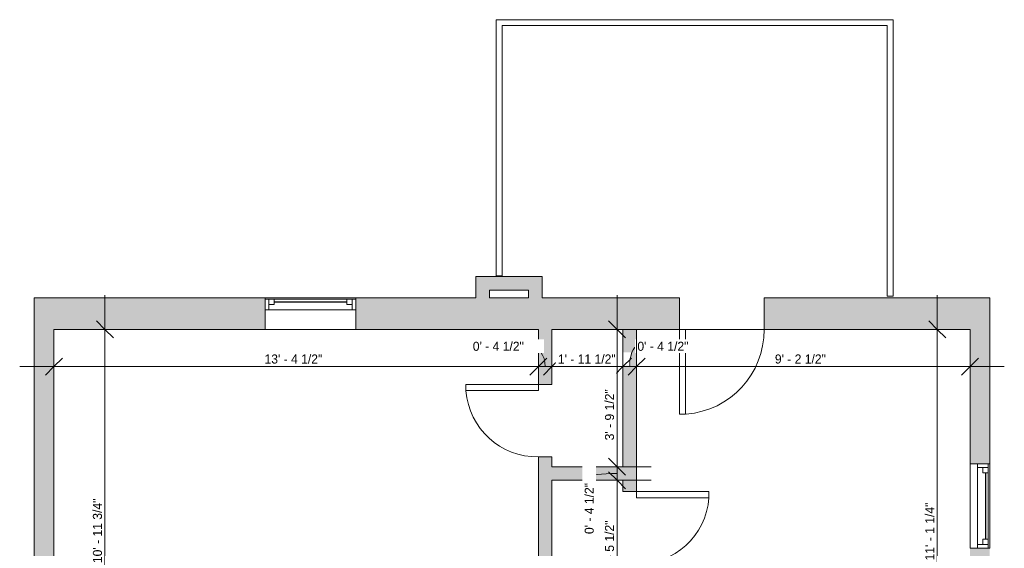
# Model space of a CAD drawing. Header units: inches. Extents: x -243 to 96, y -155 to 344.
# Tile 5 of 5: x -243 to 83, y 169 to 344. Entities that reach past the tile are written whole.
import ezdxf

# ---------------------------------------------------------------- set-up
doc = ezdxf.new("R2010")
doc.units = ezdxf.units.IN
doc.header["$MEASUREMENT"] = 0
for name, color, linetype, lineweight in [('A-ANNO-DIMS', 211, 'Continuous', 9), ('A-ANNO-DIMS-96', 211, 'Continuous', 9), ('A-DOOR', 31, 'Continuous', 9), ('A-FLOR', 192, 'Continuous', 9), ('A-FLOR-HRAL', 11, 'Continuous', 9), ('A-GLAZ', 151, 'Continuous', 9), ('A-WALL', 90, 'Continuous', 9), ('A-WALL-PATT', 111, 'Continuous', 9)]:
    doc.layers.add(name, color=color, linetype=linetype, lineweight=lineweight)
doc.styles.add('Inter', font='txt', dxfattribs={"height": 3})
doc.dimstyles.new('Linear_-_1_32__Inter__Imperial__SMALL', dxfattribs={"dimscale": 12, "dimtxt": 3.97594, "dimasz": 0.46875, "dimexe": 0.944882, "dimexo": 0.629921, "dimgap": 0, "dimtad": 1, "dimrnd": 0.25, "dimzin": 1, "dimdsep": 46, "dimlunit": 4, "dimtxsty": 'Inter', "dimblk1": 'OBLIQUE', "dimblk2": 'OBLIQUE', "dimsah": 1, "dimcen": 0.09, "dimdle": 0.944882, "dimazin": 0, "dimtfac": 1, "dimtdec": 4, "dimtix": 1, "dimtmove": 0, "dimatfit": 3, "dimfxl": 1, "dimtvp": 1, "dimtfill": 1, "dimfrac": 2, "dimtolj": 1, "dimtzin": 0, "dimarcsym": 2})
doc.dimstyles.new('Linear_-_1_32__Inter__Imperial__SMALL_1', dxfattribs={"dimscale": 12, "dimtxt": 3.97594, "dimasz": 0.46875, "dimexe": 0.944882, "dimexo": 0.629921, "dimgap": 0, "dimtad": 1, "dimrnd": 0.25, "dimzin": 1, "dimdsep": 46, "dimlunit": 4, "dimtxsty": 'Inter', "dimblk1": 'OBLIQUE', "dimblk2": 'OBLIQUE', "dimsah": 1, "dimcen": 0.09, "dimdle": 0.944882, "dimazin": 0, "dimtfac": 1, "dimtdec": 4, "dimtix": 1, "dimtmove": 1, "dimatfit": 3, "dimfxl": 1, "dimtvp": 1, "dimtfill": 1, "dimfrac": 2, "dimtolj": 1, "dimtzin": 0, "dimarcsym": 2})
doc.dimstyles.new('Linear_-_1_32__Inter__Imperial__SMALL_2', dxfattribs={"dimscale": 12, "dimtxt": 3.97594, "dimasz": 0.46875, "dimexe": 0.944882, "dimexo": 0.629921, "dimgap": 0, "dimtad": 1, "dimrnd": 0.25, "dimzin": 1, "dimdsep": 46, "dimlunit": 4, "dimtxsty": 'Inter', "dimblk1": 'OBLIQUE', "dimblk2": 'OBLIQUE', "dimsah": 1, "dimcen": 0.09, "dimdle": 0.944882, "dimazin": 0, "dimtfac": 1, "dimtdec": 4, "dimtix": 1, "dimtmove": 2, "dimatfit": 3, "dimfxl": 1, "dimtvp": 1, "dimtfill": 1, "dimfrac": 2, "dimtolj": 1, "dimtzin": 0, "dimarcsym": 2})

# ---------------------------------------------------------------- blocks, each defined once
blk = doc.blocks.new('Planitar - Single Door_Flush Panel - 2_-0_ x 6_-8_-3090164-103_1 - Second Floor DIM')
at = {"layer": 'A-DOOR', "lineweight": 18}
for p, q in [((9.99, -2.25), (9.99, -26.25)), ((12, -2.25), (9.99, -2.25)), ((12, -2.25), (12, -26.25)), ((12, -26.25), (9.99, -26.25))]:
    blk.add_line(p, q, dxfattribs=at)
at = {"layer": 'A-DOOR'}
blk.add_arc((11.77, -2.55), 23.77, 179.2767, 265.5217, dxfattribs=at)
blk = doc.blocks.new('Planitar - Single Door_Flush Panel - 2_-4_ x 6_-8_-3121757-103_1 - Second Floor DIM')
at = {"layer": 'A-DOOR', "lineweight": 18}
for p, q in [((11.99, 5.25), (11.99, 33.25)), ((14, 33.25), (11.99, 33.25)), ((14, 5.25), (14, 33.25)), ((14, 5.25), (11.99, 5.25))]:
    blk.add_line(p, q, dxfattribs=at)
at = {"layer": 'A-DOOR'}
blk.add_arc((13.77, 5.55), 27.77, 94.1354, 180.6191, dxfattribs=at)
blk = doc.blocks.new('Planitar - Single Door_Flush Panel - 2_-0_ x 6_-8_-3090138-103_1 - Second Floor DIM')
at = {"layer": 'A-DOOR', "lineweight": 18}
for p, q in [((9.99, 2.25), (9.99, 26.25)), ((12, 26.25), (9.99, 26.25)), ((12, 2.25), (12, 26.25)), ((12, 2.25), (9.99, 2.25))]:
    blk.add_line(p, q, dxfattribs=at)
at = {"layer": 'A-DOOR'}
blk.add_arc((11.77, 2.55), 23.77, 94.4783, 180.7233, dxfattribs=at)
blk = doc.blocks.new('Top Rail Type - Top Rail_Internal_-3092656-103_1 - Second Floor DIM')
at = {"layer": 'A-FLOR-HRAL'}
for p, q in [((-85.53, 258.79), (-85.53, 343.54)), ((-85.53, 343.54), (45.94, 343.54)), ((45.94, 343.54), (45.94, 252.06)), ((-83.56, 341.57), (-83.56, 258.79)), ((43.97, 341.57), (-83.56, 341.57)), ((43.97, 252.06), (43.97, 341.57)), ((-83.56, 258.79), (-85.53, 258.79)), ((45.94, 252.06), (43.97, 252.06))]:
    blk.add_line(p, q, dxfattribs=at)
blk = doc.blocks.new('Top Rail Type - Top Rail_Internal_-V1-103_1 - Second Floor DIM')
at = {"layer": 'A-FLOR-HRAL'}
for p, q in [((-85.53, 343.54), (45.94, 343.54)), ((-85.53, 258.79), (-85.53, 343.54)), ((45.94, 343.54), (45.94, 252.06)), ((-83.56, 341.57), (43.97, 341.57)), ((-83.56, 258.79), (-83.56, 341.57)), ((43.97, 341.57), (43.97, 252.06)), ((-85.53, 258.79), (-83.56, 258.79)), ((45.94, 252.06), (43.97, 252.06))]:
    blk.add_line(p, q, dxfattribs=at)
blk = doc.blocks.new('Planitar-Double-Hung-Single - 48_ x 42_-3121823-103_1 - Second Floor DIM')
at = {"layer": 'A-GLAZ', "lineweight": 18}
for p, q in [((-15, 5.25), (-15, -5.25)), ((-15, 4.75), (-12, 4.75)), ((-13.75, 4.75), (-13.75, 1.25)), ((-12, 4.75), (-12, 3)), ((-1.1875, 4.75), (1.1875, 4.75)), ((12, 4.75), (15, 4.75)), ((12, 4.75), (12, 3)), ((13.75, 4.75), (13.75, 1.25)), ((15, -5.25), (15, 5.25)), ((-15, 1.25), (-13.75, 1.25)), ((-13.75, 3), (-12, 3)), ((13.75, 3), (12, 3)), ((13.75, 1.25), (15, 1.25))]:
    blk.add_line(p, q, dxfattribs=at)
at = {"layer": 'A-GLAZ'}
for p, q in [((15, 5.25), (-15, 5.25)), ((-12, 4.75), (-1.1875, 4.75)), ((1.1875, 4.75), (12, 4.75)), ((13.75, 1.25), (-13.75, 1.25)), ((-15, -5.25), (15, -5.25))]:
    blk.add_line(p, q, dxfattribs=at)
at = {"layer": 'A-GLAZ', "lineweight": 25}
blk.add_line((-12, 3.875), (12, 3.875), dxfattribs=at)
blk = doc.blocks.new('Planitar-Double-Hung-Single - 48_ x 42_-3112368-103_1 - Second Floor DIM')
at = {"layer": 'A-GLAZ', "lineweight": 18}
for p, q in [((-14, 3.25), (-14, -3.25)), ((-14, 2.75), (-11, 2.75)), ((-12.75, 2.75), (-12.75, -0.75)), ((-12.75, 1), (-11, 1)), ((-11, 2.75), (-11, 1)), ((-1.1875, 2.75), (1.1875, 2.75)), ((11, 2.75), (14, 2.75)), ((11, 2.75), (11, 1)), ((12.75, 1), (11, 1)), ((12.75, 2.75), (12.75, -0.75)), ((14, -3.25), (14, 3.25)), ((-14, -0.75), (-12.75, -0.75)), ((12.75, -0.75), (14, -0.75))]:
    blk.add_line(p, q, dxfattribs=at)
at = {"layer": 'A-GLAZ'}
for p, q in [((14, 3.25), (-14, 3.25)), ((-11, 2.75), (-1.1875, 2.75)), ((1.1875, 2.75), (11, 2.75)), ((-14, -3.25), (14, -3.25)), ((12.75, -0.75), (-12.75, -0.75))]:
    blk.add_line(p, q, dxfattribs=at)
at = {"layer": 'A-GLAZ', "lineweight": 25}
blk.add_line((-11, 1.875), (11, 1.875), dxfattribs=at)
blk = doc.blocks.new('DIMBLOCK1-103_1 - Second Floor DIM')
at = {"layer": 'A-ANNO-DIMS-96'}
for p, q in [((-232.05, 225.15), (-232.05, 240.07)), ((-71.55, 225.15), (-71.55, 240.07)), ((-243.39, 228.73), (-71.55, 228.73)), ((-232.05, 228.73), (-232.05, 225.15)), ((-71.55, 228.73), (-71.55, 225.15))]:
    blk.add_line(p, q, dxfattribs=at)
at = {"layer": 'A-ANNO-DIMS-96', "lineweight": 35}
for p, q in [((-232.05, 228.73), (-234.86, 225.92)), ((-232.05, 228.73), (-229.23, 231.54)), ((-71.55, 228.73), (-74.36, 225.92)), ((-71.55, 228.73), (-68.73, 231.54))]:
    blk.add_line(p, q, dxfattribs=at)
at = {"layer": 'A-ANNO-DIMS-96', "color": 0, "insert": (-162.28, 232.72), "char_height": 3, "width": 25.1677, "attachment_point": 1, "line_spacing_factor": 0.993985, "style": 'Inter', "bg_fill": 3, "box_fill_scale": 1.25, "bg_fill_color": 256, "bg_fill_true_color": 13158600, "bg_fill_transparency": 0}
blk.add_mtext('13\' - 4 1/2"', dxfattribs=at)
blk = doc.blocks.new('_Oblique')
at = {"color": 0, "linetype": 'ByBlock', "lineweight": -2}
blk.add_line((-0.5, -0.5), (0.5, 0.5), dxfattribs=at)
blk = doc.blocks.new('DIMBLOCK2-103_1 - Second Floor DIM')
at = {"layer": 'A-ANNO-DIMS-96'}
for p, q in [((-71.55, 225.15), (-71.55, 240.07)), ((-67.05, 225.15), (-67.05, 240.07)), ((-71.55, 228.73), (-67.05, 228.73)), ((-71.55, 228.73), (-71.55, 225.15)), ((-67.05, 228.73), (-67.05, 225.15))]:
    blk.add_line(p, q, dxfattribs=at)
at = {"layer": 'A-ANNO-DIMS-96', "lineweight": 35}
for p, q in [((-71.55, 228.73), (-74.36, 225.92)), ((-71.55, 228.73), (-68.73, 231.54)), ((-67.05, 228.73), (-69.86, 225.92)), ((-67.05, 228.73), (-64.23, 231.54))]:
    blk.add_line(p, q, dxfattribs=at)
at = {"layer": 'A-ANNO-DIMS-96'}
blk.add_ellipse((-74.29, 228.73), major_axis=(0, 6.69), ratio=0.746591, start_param=4.712389, end_param=6.283185, dxfattribs=at)
at = {"layer": 'A-ANNO-DIMS-96', "color": 0, "insert": (-93.28, 236.93), "char_height": 3, "width": 22.7821, "attachment_point": 1, "line_spacing_factor": 0.993985, "style": 'Inter', "bg_fill": 3, "box_fill_scale": 1.25, "bg_fill_color": 256, "bg_fill_true_color": 13158600, "bg_fill_transparency": 0}
blk.add_mtext('0\' - 4 1/2"', dxfattribs=at)
blk = doc.blocks.new('DIMBLOCK3-103_1 - Second Floor DIM')
at = {"layer": 'A-ANNO-DIMS-96'}
for p, q in [((-67.05, 225.15), (-67.05, 240.07)), ((-43.55, 225.15), (-43.55, 240.07)), ((-67.05, 228.73), (-43.55, 228.73)), ((-67.05, 228.73), (-67.05, 225.15)), ((-43.55, 228.73), (-43.55, 225.15))]:
    blk.add_line(p, q, dxfattribs=at)
at = {"layer": 'A-ANNO-DIMS-96', "lineweight": 35}
for p, q in [((-67.05, 228.73), (-69.86, 225.92)), ((-67.05, 228.73), (-64.23, 231.54)), ((-43.55, 228.73), (-46.36, 225.92)), ((-43.55, 228.73), (-40.73, 231.54))]:
    blk.add_line(p, q, dxfattribs=at)
at = {"layer": 'A-ANNO-DIMS-96', "color": 0, "insert": (-65.09, 232.72), "char_height": 3, "width": 23.4978, "attachment_point": 1, "line_spacing_factor": 0.993985, "style": 'Inter', "bg_fill": 3, "box_fill_scale": 1.25, "bg_fill_color": 256, "bg_fill_true_color": 13158600, "bg_fill_transparency": 0}
blk.add_mtext('1\' - 11 1/2"', dxfattribs=at)
blk = doc.blocks.new('DIMBLOCK4-103_1 - Second Floor DIM')
at = {"layer": 'A-ANNO-DIMS-96'}
for p, q in [((-43.55, 225.15), (-43.55, 240.07)), ((-39.05, 225.15), (-39.05, 240.07)), ((-43.55, 228.73), (-39.05, 228.73)), ((-43.55, 228.73), (-43.55, 225.15)), ((-39.05, 228.73), (-39.05, 225.15))]:
    blk.add_line(p, q, dxfattribs=at)
at = {"layer": 'A-ANNO-DIMS-96', "lineweight": 35}
for p, q in [((-43.55, 228.73), (-46.36, 225.92)), ((-43.55, 228.73), (-40.73, 231.54)), ((-39.05, 228.73), (-41.86, 225.92)), ((-39.05, 228.73), (-36.23, 231.54))]:
    blk.add_line(p, q, dxfattribs=at)
at = {"layer": 'A-ANNO-DIMS-96'}
blk.add_ellipse((-38.76, 228.73), major_axis=(0, 6.69), ratio=0.379253, start_param=0, end_param=1.570796, dxfattribs=at)
at = {"layer": 'A-ANNO-DIMS-96', "color": 0, "insert": (-38.76, 236.93), "char_height": 3, "width": 22.7821, "attachment_point": 1, "line_spacing_factor": 0.993985, "style": 'Inter', "bg_fill": 3, "box_fill_scale": 1.25, "bg_fill_color": 256, "bg_fill_true_color": 13158600, "bg_fill_transparency": 0}
blk.add_mtext('0\' - 4 1/2"', dxfattribs=at)
blk = doc.blocks.new('DIMBLOCK5-103_1 - Second Floor DIM')
at = {"layer": 'A-ANNO-DIMS-96'}
for p, q in [((-39.05, 225.15), (-39.05, 240.07)), ((71.45, 225.15), (71.45, 240.07)), ((-39.05, 228.73), (82.79, 228.73)), ((-39.05, 228.73), (-39.05, 225.15)), ((71.45, 228.73), (71.45, 225.15))]:
    blk.add_line(p, q, dxfattribs=at)
at = {"layer": 'A-ANNO-DIMS-96', "lineweight": 35}
for p, q in [((-39.05, 228.73), (-41.86, 225.92)), ((-39.05, 228.73), (-36.23, 231.54)), ((71.45, 228.73), (68.64, 225.92)), ((71.45, 228.73), (74.27, 231.54))]:
    blk.add_line(p, q, dxfattribs=at)
at = {"layer": 'A-ANNO-DIMS-96', "color": 0, "insert": (6.78, 232.72), "char_height": 3, "width": 22.6032, "attachment_point": 1, "line_spacing_factor": 0.993985, "style": 'Inter', "bg_fill": 3, "box_fill_scale": 1.25, "bg_fill_color": 256, "bg_fill_true_color": 13158600, "bg_fill_transparency": 0}
blk.add_mtext('9\' - 2 1/2"', dxfattribs=at)
blk = doc.blocks.new('DIMBLOCK8-103_1 - Second Floor DIM')
at = {"layer": 'A-ANNO-DIMS-96'}
for p, q in [((-215.14, 109.31), (-215.14, 252.34)), ((-211.56, 241), (-226.48, 241)), ((-215.14, 241), (-211.56, 241)), ((-211.56, 109.31), (-226.48, 109.31)), ((-215.14, 109.31), (-211.56, 109.31))]:
    blk.add_line(p, q, dxfattribs=at)
at = {"layer": 'A-ANNO-DIMS-96', "lineweight": 35}
for p, q in [((-215.14, 241), (-217.96, 243.81)), ((-215.14, 241), (-212.33, 238.19)), ((-215.14, 109.31), (-217.96, 112.12)), ((-215.14, 109.31), (-212.33, 106.49))]:
    blk.add_line(p, q, dxfattribs=at)
at = {"layer": 'A-ANNO-DIMS-96', "color": 0, "insert": (-219.14, 163.65), "char_height": 3, "width": 27.6129, "attachment_point": 1, "rotation": 90, "line_spacing_factor": 0.993985, "style": 'Inter', "bg_fill": 3, "box_fill_scale": 1.25, "bg_fill_color": 256, "bg_fill_true_color": 13158600, "bg_fill_transparency": 0}
blk.add_mtext('10\' - 11 3/4"', dxfattribs=at)
blk = doc.blocks.new('DIMBLOCK20-103_1 - Second Floor DIM')
at = {"layer": 'A-ANNO-DIMS-96'}
for p, q in [((60.57, 107.81), (60.57, 252.34)), ((64.15, 241), (49.23, 241)), ((60.57, 241), (64.15, 241)), ((64.15, 107.81), (49.23, 107.81)), ((60.57, 107.81), (64.15, 107.81))]:
    blk.add_line(p, q, dxfattribs=at)
at = {"layer": 'A-ANNO-DIMS-96', "lineweight": 35}
for p, q in [((60.57, 241), (57.76, 243.81)), ((60.57, 241), (63.38, 238.19)), ((60.57, 107.81), (57.76, 110.62)), ((60.57, 107.81), (63.38, 104.99))]:
    blk.add_line(p, q, dxfattribs=at)
at = {"layer": 'A-ANNO-DIMS-96', "color": 0, "insert": (56.58, 164.54), "char_height": 3, "width": 23.6767, "attachment_point": 1, "rotation": 90, "line_spacing_factor": 0.993985, "style": 'Inter', "bg_fill": 3, "box_fill_scale": 1.25, "bg_fill_color": 256, "bg_fill_true_color": 13158600, "bg_fill_transparency": 0}
blk.add_mtext('11\' - 1 1/4"', dxfattribs=at)
blk = doc.blocks.new('DIMBLOCK21-103_1 - Second Floor DIM')
at = {"layer": 'A-ANNO-DIMS-96'}
for p, q in [((-45.51, 252.34), (-45.51, 195.56)), ((-49.09, 241), (-34.17, 241)), ((-45.51, 241), (-49.09, 241)), ((-49.09, 195.56), (-34.17, 195.56)), ((-45.51, 195.56), (-49.09, 195.56))]:
    blk.add_line(p, q, dxfattribs=at)
at = {"layer": 'A-ANNO-DIMS-96', "lineweight": 35}
for p, q in [((-45.51, 241), (-48.32, 243.81)), ((-45.51, 241), (-42.7, 238.19)), ((-45.51, 195.56), (-48.32, 198.37)), ((-45.51, 195.56), (-42.7, 192.74))]:
    blk.add_line(p, q, dxfattribs=at)
at = {"layer": 'A-ANNO-DIMS-96', "color": 0, "insert": (-49.5, 204.29), "char_height": 3, "width": 22.7821, "attachment_point": 1, "rotation": 90, "line_spacing_factor": 0.993985, "style": 'Inter', "bg_fill": 3, "box_fill_scale": 1.25, "bg_fill_color": 256, "bg_fill_true_color": 13158600, "bg_fill_transparency": 0}
blk.add_mtext('3\' - 9 1/2"', dxfattribs=at)
blk = doc.blocks.new('DIMBLOCK22-103_1 - Second Floor DIM')
at = {"layer": 'A-ANNO-DIMS-96', "lineweight": 35}
for p, q in [((-45.51, 195.56), (-48.32, 198.37)), ((-45.51, 191.06), (-48.32, 193.87)), ((-45.51, 195.56), (-42.7, 192.74)), ((-45.51, 191.06), (-42.7, 188.24))]:
    blk.add_line(p, q, dxfattribs=at)
at = {"layer": 'A-ANNO-DIMS-96'}
for p, q in [((-49.09, 195.56), (-34.17, 195.56)), ((-45.51, 195.56), (-49.09, 195.56)), ((-45.51, 195.56), (-45.51, 191.06)), ((-49.09, 191.06), (-34.17, 191.06)), ((-45.51, 191.06), (-49.09, 191.06))]:
    blk.add_line(p, q, dxfattribs=at)
blk.add_ellipse((-45.51, 192.25), major_axis=(-9.2, 0), ratio=0.114417, start_param=4.712389, end_param=6.283185, dxfattribs=at)
at = {"layer": 'A-ANNO-DIMS-96', "color": 0, "insert": (-56.22, 173.27), "char_height": 3, "width": 22.7821, "attachment_point": 1, "rotation": 90, "line_spacing_factor": 0.993985, "style": 'Inter', "bg_fill": 3, "box_fill_scale": 1.25, "bg_fill_color": 256, "bg_fill_true_color": 13158600, "bg_fill_transparency": 0}
blk.add_mtext('0\' - 4 1/2"', dxfattribs=at)
blk = doc.blocks.new('DIMBLOCK23-103_1 - Second Floor DIM')
at = {"layer": 'A-ANNO-DIMS-96', "lineweight": 35}
for p, q in [((-45.51, 191.06), (-48.32, 193.87)), ((-45.51, 191.06), (-42.7, 188.24)), ((-45.51, 149.56), (-48.32, 152.37)), ((-45.51, 149.56), (-42.7, 146.74))]:
    blk.add_line(p, q, dxfattribs=at)
at = {"layer": 'A-ANNO-DIMS-96'}
for p, q in [((-49.09, 191.06), (-34.17, 191.06)), ((-45.51, 191.06), (-49.09, 191.06)), ((-45.51, 191.06), (-45.51, 149.56)), ((-49.09, 149.56), (-34.17, 149.56)), ((-45.51, 149.56), (-49.09, 149.56))]:
    blk.add_line(p, q, dxfattribs=at)
at = {"layer": 'A-ANNO-DIMS-96', "color": 0, "insert": (-49.5, 160.86), "char_height": 3, "width": 22.6629, "attachment_point": 1, "rotation": 90, "line_spacing_factor": 0.993985, "style": 'Inter', "bg_fill": 3, "box_fill_scale": 1.25, "bg_fill_color": 256, "bg_fill_true_color": 13158600, "bg_fill_transparency": 0}
blk.add_mtext('3\' - 5 1/2"', dxfattribs=at)

msp = doc.modelspace()

# ---------------------------------------------------------------- hatches: boundary and pattern name
at = {"layer": 'A-WALL-PATT'}
for points in [[(-87.797, 251.5), (-87.797, 258.555), (-92.297, 258.555), (-92.297, 251.5)], [(-74.797, 254.055), (-70.297, 254.055), (-70.297, 258.555), (-87.797, 258.555), (-87.797, 254.055)], [(-232.047, -52.25), (-232.047, 251.5), (-238.547, 251.5), (-238.547, -52.25)], [(-71.547, 241), (-70.297, 241), (-70.297, 254.055), (-74.797, 254.055), (-74.797, 241), (-73.717, 241)], [(-67.047, 191.055), (-43.547, 191.055), (-43.547, 195.555), (-67.047, 195.555)]]:
    msp.add_hatch(color=9, dxfattribs=at).paths.add_polyline_path(points, flags=0)
h = msp.add_hatch(color=9, dxfattribs=at)
h.paths.add_polyline_path([(-74.797, 241), (-74.797, 251.5), (-132.047, 251.5), (-132.047, 241)], flags=0)
h.paths.add_polyline_path([(-162.047, 241), (-162.047, 251.5), (-232.047, 251.5), (-232.047, 241)], flags=0)
h = msp.add_hatch(color=9, dxfattribs=at)
h.paths.add_polyline_path([(-67.047, 241), (-24.797, 241), (-24.797, 251.5), (-70.297, 251.5), (-70.297, 241)], flags=0)
h.paths.add_polyline_path([(77.953, 241), (77.953, 251.5), (3.203, 251.5), (3.203, 241), (71.453, 241)], flags=0)
h = msp.add_hatch(color=9, dxfattribs=at)
h.paths.add_polyline_path([(-67.047, 149.555), (-67.047, 198.805), (-71.547, 198.805), (-71.547, 149.555)], flags=0)
h.paths.add_polyline_path([(-71.547, 222.805), (-67.047, 222.805), (-67.047, 241), (-71.547, 241)], flags=0)
h = msp.add_hatch(color=9, dxfattribs=at)
h.paths.add_polyline_path([(-39.047, 145.655), (-39.047, 163.305), (-43.547, 163.305), (-43.547, 149.555), (-40.938, 149.555)], flags=0)
h.paths.add_polyline_path([(-43.547, 187.305), (-39.047, 187.305), (-39.047, 241), (-43.547, 241), (-43.547, 191.055)], flags=0)
h = msp.add_hatch(color=9, dxfattribs=at)
h.paths.add_polyline_path([(71.453, 103.305), (77.953, 103.305), (77.953, 168.555), (71.453, 168.555), (71.453, 107.805)], flags=0)
h.paths.add_polyline_path([(77.953, 196.555), (77.953, 241), (71.453, 241), (71.453, 196.555)], flags=0)

# ---------------------------------------------------------------- linework, layer by layer
at = {"layer": 'A-FLOR'}
msp.add_line((3.203, 241), (-24.797, 241), dxfattribs=at)
at = {"layer": 'A-WALL'}
for p, q in [((-92.297, 258.555), (-92.297, 251.5)), ((-70.297, 258.555), (-92.297, 258.555)), ((-70.297, 251.5), (-70.297, 258.555)), ((-238.547, 251.5), (-238.547, -52.25)), ((-162.047, 251.5), (-238.547, 251.5)), ((-92.297, 251.5), (-132.047, 251.5)), ((-87.797, 251.5), (-87.797, 254.055)), ((-87.797, 254.055), (-74.797, 254.055)), ((-74.797, 251.5), (-87.797, 251.5)), ((-74.797, 254.055), (-74.797, 251.5)), ((-24.797, 251.5), (-70.297, 251.5)), ((-24.797, 241), (-24.797, 251.5)), ((77.953, 251.5), (3.203, 251.5)), ((3.203, 251.5), (3.203, 241)), ((77.953, 196.555), (77.953, 251.5)), ((-232.047, 109.305), (-232.047, 241)), ((-232.047, 241), (-162.047, 241)), ((-132.047, 241), (-71.547, 241)), ((-71.547, 241), (-71.547, 222.805)), ((-67.047, 222.805), (-67.047, 241)), ((-67.047, 241), (-43.547, 241)), ((-43.547, 241), (-43.547, 195.555)), ((-39.047, 187.305), (-39.047, 241)), ((-39.047, 241), (-24.797, 241)), ((3.203, 241), (71.453, 241)), ((71.453, 241), (71.453, 196.555)), ((-71.547, 222.805), (-67.047, 222.805)), ((-67.047, 198.805), (-71.547, 198.805)), ((-71.547, 198.805), (-71.547, 141.055)), ((-67.047, 195.555), (-67.047, 198.805)), ((-43.547, 195.555), (-67.047, 195.555)), ((-67.047, 149.555), (-67.047, 191.055)), ((-67.047, 191.055), (-43.547, 191.055)), ((-43.547, 191.055), (-43.547, 187.305)), ((-43.547, 187.305), (-39.047, 187.305))]:
    msp.add_line(p, q, dxfattribs=at)

# ---------------------------------------------------------------- block references
at = {"layer": 'A-DOOR'}
for name, p, rotation in [('Planitar - Single Door_Flush Panel - 2_-4_ x 6_-8_-3121757-103_1 - Second Floor DIM', (-10.797, 246.25), 180), ('Planitar - Single Door_Flush Panel - 2_-0_ x 6_-8_-3090138-103_1 - Second Floor DIM', (-69.297, 210.805), 89.99999999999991), ('Planitar - Single Door_Flush Panel - 2_-0_ x 6_-8_-3090164-103_1 - Second Floor DIM', (-41.297, 175.305), 89.99999999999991)]:
    msp.add_blockref(name, p, dxfattribs=dict(at, rotation=rotation))
at = {"layer": 'A-FLOR-HRAL'}
for name in ['Top Rail Type - Top Rail_Internal_-3092656-103_1 - Second Floor DIM', 'Top Rail Type - Top Rail_Internal_-V1-103_1 - Second Floor DIM']:
    msp.add_blockref(name, (0, 0), dxfattribs=at)
at = {"layer": 'A-GLAZ'}
msp.add_blockref('Planitar-Double-Hung-Single - 48_ x 42_-3121823-103_1 - Second Floor DIM', (-147.047, 246.25), dxfattribs=at)
at = {"layer": 'A-GLAZ', "rotation": 269.9999999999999}
msp.add_blockref('Planitar-Double-Hung-Single - 48_ x 42_-3112368-103_1 - Second Floor DIM', (74.703, 182.555), dxfattribs=at)

# ---------------------------------------------------------------- next in the draw order: dimensions: what is measured, and where the dimension line sits
at = {"layer": 'A-ANNO-DIMS'}
dim = msp.add_linear_dim(base=(-71.547, 228.731), p1=(-232.047, 232.708), p2=(-71.547, 232.708), dimstyle='Linear_-_1_32__Inter__Imperial__SMALL', override={"dimpost": '<>', "dimfxl": 160.5}, dxfattribs=at)
dim.commit()
dim.dimension.update_dxf_attribs({"geometry": 'DIMBLOCK1-103_1 - Second Floor DIM', "text_midpoint": (-151.797, 230.526)})

# ---------------------------------------------------------------- next in the draw order: dimensions: what is measured, and where the dimension line sits
dim = msp.add_linear_dim(base=(-215.1444, 241), p1=(-219.1219, 109.3051), p2=(-219.1219, 241), angle=90, dimstyle='Linear_-_1_32__Inter__Imperial__SMALL', override={"dimpost": '<>', "dimfxl": 131.694882}, dxfattribs=at)
dim.commit()
dim.dimension.update_dxf_attribs({"geometry": 'DIMBLOCK8-103_1 - Second Floor DIM', "text_midpoint": (-216.9403, 175.1526)})
dim = msp.add_linear_dim(base=(-67.047, 228.731), p1=(-71.547, 232.708), p2=(-67.047, 232.708), dimstyle='Linear_-_1_32__Inter__Imperial__SMALL_1', override={"dimpost": '<>', "dimfxl": 4.5}, dxfattribs=at)
dim.commit()
dim.dimension.update_dxf_attribs({"geometry": 'DIMBLOCK2-103_1 - Second Floor DIM', "text_midpoint": (-81.888, 234.932), "dimtype": 160})

# ---------------------------------------------------------------- next in the draw order: dimensions: what is measured, and where the dimension line sits
dim = msp.add_linear_dim(base=(-43.547, 228.731), p1=(-67.047, 232.708), p2=(-43.547, 232.708), dimstyle='Linear_-_1_32__Inter__Imperial__SMALL', override={"dimpost": '<>', "dimfxl": 23.5}, dxfattribs=at)
dim.commit()
dim.dimension.update_dxf_attribs({"geometry": 'DIMBLOCK3-103_1 - Second Floor DIM', "text_midpoint": (-55.297, 230.526)})

# ---------------------------------------------------------------- next in the draw order: dimensions: what is measured, and where the dimension line sits
dim = msp.add_linear_dim(base=(-39.047, 228.731), p1=(-43.547, 232.708), p2=(-39.047, 232.708), dimstyle='Linear_-_1_32__Inter__Imperial__SMALL_1', override={"dimpost": '<>', "dimfxl": 4.5}, dxfattribs=at)
dim.commit()
dim.dimension.update_dxf_attribs({"geometry": 'DIMBLOCK4-103_1 - Second Floor DIM', "text_midpoint": (-27.368, 234.932), "dimtype": 160})

# ---------------------------------------------------------------- next in the draw order: dimensions: what is measured, and where the dimension line sits
dim = msp.add_linear_dim(base=(71.453, 228.731), p1=(-39.047, 232.708), p2=(71.453, 232.708), dimstyle='Linear_-_1_32__Inter__Imperial__SMALL', override={"dimpost": '<>', "dimfxl": 110.5}, dxfattribs=at)
dim.commit()
dim.dimension.update_dxf_attribs({"geometry": 'DIMBLOCK5-103_1 - Second Floor DIM', "text_midpoint": (16.203, 230.526)})

# ---------------------------------------------------------------- next in the draw order: dimensions: what is measured, and where the dimension line sits
dim = msp.add_linear_dim(base=(-45.5094, 195.5551), p1=(-41.5319, 241), p2=(-41.5319, 195.5551), angle=90, dimstyle='Linear_-_1_32__Inter__Imperial__SMALL_2', override={"dimpost": '<>', "dimfxl": 45.444882}, dxfattribs=at)
dim.commit()
dim.dimension.update_dxf_attribs({"geometry": 'DIMBLOCK21-103_1 - Second Floor DIM', "text_midpoint": (-47.5033, 215.684), "dimtype": 160, "text_rotation": 90})
dim = msp.add_linear_dim(base=(60.5693, 241), p1=(56.5918, 107.8051), p2=(56.5918, 241), angle=90, dimstyle='Linear_-_1_32__Inter__Imperial__SMALL', override={"dimpost": '<>', "dimfxl": 133.194882}, dxfattribs=at)
dim.commit()
dim.dimension.update_dxf_attribs({"geometry": 'DIMBLOCK20-103_1 - Second Floor DIM', "text_midpoint": (58.7734, 174.4026)})

# ---------------------------------------------------------------- next in the draw order: dimensions: what is measured, and where the dimension line sits
dim = msp.add_linear_dim(base=(-45.509, 191.055), p1=(-41.532, 195.555), p2=(-41.532, 191.055), angle=90, dimstyle='Linear_-_1_32__Inter__Imperial__SMALL_1', override={"dimpost": '<>', "dimfxl": 4.5}, dxfattribs=at)
dim.commit()
dim.dimension.update_dxf_attribs({"geometry": 'DIMBLOCK22-103_1 - Second Floor DIM', "text_midpoint": (-54.218, 184.658), "dimtype": 160, "text_rotation": 90})

# ---------------------------------------------------------------- next in the draw order: dimensions: what is measured, and where the dimension line sits
dim = msp.add_linear_dim(base=(-45.509, 149.555), p1=(-41.532, 191.055), p2=(-41.532, 149.555), angle=90, dimstyle='Linear_-_1_32__Inter__Imperial__SMALL', override={"dimpost": '<>', "dimfxl": 41.5}, dxfattribs=at)
dim.commit()
dim.dimension.update_dxf_attribs({"geometry": 'DIMBLOCK23-103_1 - Second Floor DIM', "text_midpoint": (-47.305, 170.305)})

doc.saveas('drawing.dxf')
